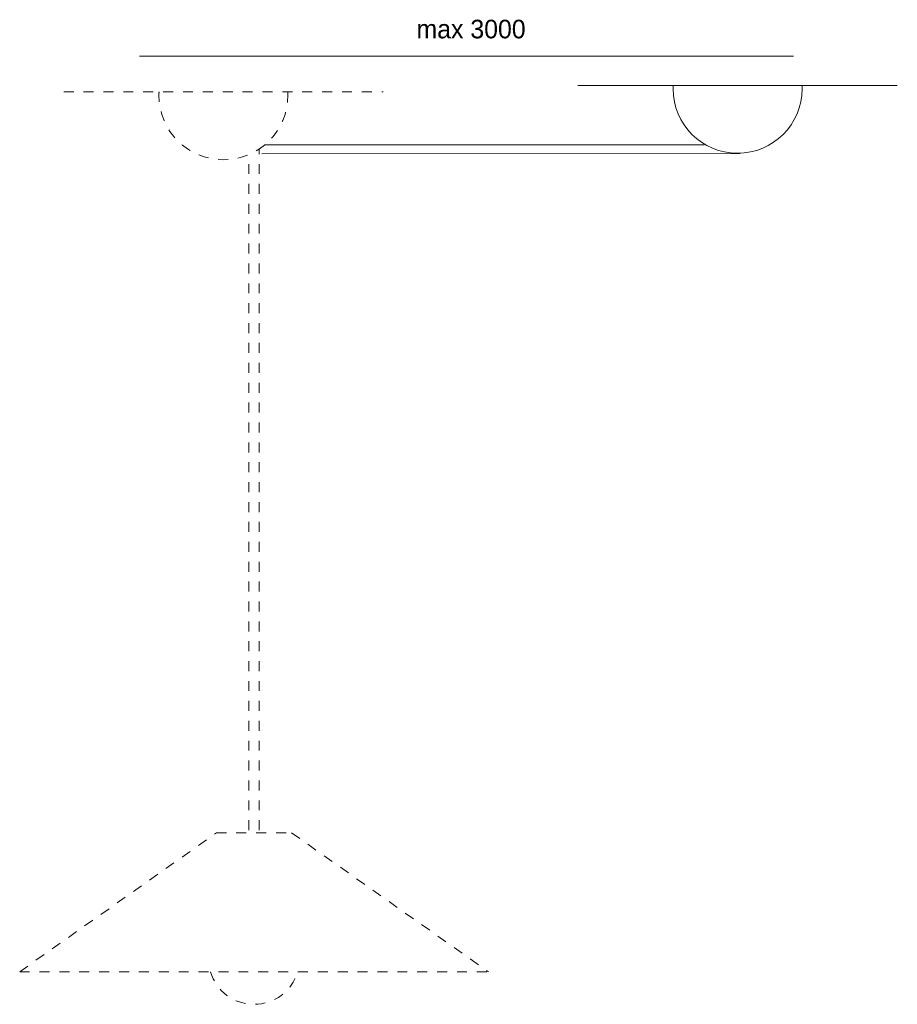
# Model space of a CAD drawing. Header units: inches. Extents: x 73.1 to 135.4, y 110.9 to 180.8.
import ezdxf

# ---------------------------------------------------------------- set-up
doc = ezdxf.new("R2010")
doc.units = ezdxf.units.IN
doc.header["$MEASUREMENT"] = 0
for name, pattern in [('AI-Linetype-1', [1.411111, 0.705556, -0.705556]), ('AI-Linetype-2', [1.411111, 0.705556, -0.705556]), ('AI-Linetype-3', [1.411111, 0.705556, -0.705556]), ('AI-Linetype-4', [1.411111, 0.705556, -0.705556]), ('AI-Linetype-5', [1.411111, 0.705556, -0.705556]), ('AI-Linetype-6', [1.411111, 0.705556, -0.705556]), ('AI-Linetype-7', [1.411111, 0.705556, -0.705556]), ('AI-Linetype-8', [1.411111, 0.705556, -0.705556]), ('AI-Linetype-9', [1.411111, 0.705556, -0.705556])]:
    doc.linetypes.add(name, pattern=pattern)
doc.layers.add('Livello 1', color=7, linetype='Continuous')

msp = doc.modelspace()

# ---------------------------------------------------------------- linework, layer by layer
at = {"layer": 'Livello 1', "color": 7, "lineweight": 9, "true_color": 0xffffff}
for points in [[(81.57, 178.187), (127.995, 178.187)], [(112.694, 176.117), (135.37, 176.117)], [(121.666, 171.906), (90.443, 171.906)], [(124.217, 171.28), (90.247, 171.249)]]:
    msp.add_lwpolyline(points, dxfattribs=at)
at = {"layer": 'Livello 1', "color": 7, "linetype": 'AI-Linetype-1', "lineweight": 9, "true_color": 0xffffff}
msp.add_lwpolyline([(76.197, 175.655), (98.874, 175.655)], dxfattribs=at)
at = {"layer": 'Livello 1', "color": 7, "linetype": 'AI-Linetype-4', "lineweight": 9, "true_color": 0xffffff}
msp.add_lwpolyline([(89.344, 123.263), (89.344, 171.206)], dxfattribs=at)
at = {"layer": 'Livello 1', "color": 7, "linetype": 'AI-Linetype-5', "lineweight": 9, "true_color": 0xffffff}
msp.add_lwpolyline([(90.066, 123.263), (90.066, 171.597)], dxfattribs=at)
at = {"layer": 'Livello 1', "color": 7, "linetype": 'AI-Linetype-8', "lineweight": 9, "true_color": 0xffffff}
msp.add_lwpolyline([(73.069, 113.218), (87.037, 123.074)], dxfattribs=at)
at = {"layer": 'Livello 1', "color": 7, "linetype": 'AI-Linetype-7', "lineweight": 9, "true_color": 0xffffff}
msp.add_lwpolyline([(87.037, 123.074), (92.373, 123.074)], dxfattribs=at)
at = {"layer": 'Livello 1', "color": 7, "linetype": 'AI-Linetype-9', "lineweight": 9, "true_color": 0xffffff}
msp.add_lwpolyline([(92.373, 123.074), (106.341, 113.218)], dxfattribs=at)
at = {"layer": 'Livello 1', "color": 7, "linetype": 'AI-Linetype-6', "lineweight": 9, "true_color": 0xffffff}
msp.add_lwpolyline([(73.069, 113.218), (106.341, 113.218)], dxfattribs=at)
at = {"layer": 'Livello 1', "color": 7, "lineweight": 9, "true_color": 0xffffff}
msp.add_open_spline([(119.457, 176.117), (119.451, 176.033), (119.451, 175.961), (119.451, 175.877), (119.451, 173.347), (121.501, 171.296), (124.03, 171.296), (126.559, 171.296), (128.611, 173.347), (128.611, 175.877), (128.611, 175.961), (128.609, 176.033), (128.605, 176.117)], degree=3, knots=[0, 0, 0, 0, 1, 1, 1, 2, 2, 2, 3, 3, 3, 4, 4, 4, 4], dxfattribs=at)
at = {"layer": 'Livello 1', "color": 7, "linetype": 'AI-Linetype-2', "lineweight": 9, "true_color": 0xffffff}
msp.add_open_spline([(82.961, 175.654), (82.957, 175.57), (82.954, 175.498), (82.954, 175.414), (82.954, 172.884), (85.006, 170.834), (87.535, 170.834), (90.064, 170.834), (92.115, 172.884), (92.115, 175.414), (92.115, 175.498), (92.113, 175.57), (92.108, 175.654)], degree=3, knots=[0, 0, 0, 0, 1, 1, 1, 2, 2, 2, 3, 3, 3, 4, 4, 4, 4], dxfattribs=at)
at = {"layer": 'Livello 1', "color": 7, "linetype": 'AI-Linetype-3', "lineweight": 9, "true_color": 0xffffff}
msp.add_open_spline([(86.621, 113.218), (87.029, 111.823), (88.252, 110.908), (89.705, 110.908), (91.158, 110.908), (92.381, 111.823), (92.79, 113.218)], degree=3, knots=[0, 0, 0, 0, 1, 1, 1, 2, 2, 2, 2], dxfattribs=at)

# ---------------------------------------------------------------- texts
at = {"layer": 'Livello 1', "color": 179, "true_color": 0x1a171b, "insert": (101.238, 179.435), "char_height": 1.31939, "attachment_point": 7}
msp.add_mtext('\\fFrutiger LT 45 Light|b0|i0|c0|p34;\\W1;max 3000', dxfattribs=at)

doc.saveas('drawing.dxf')
